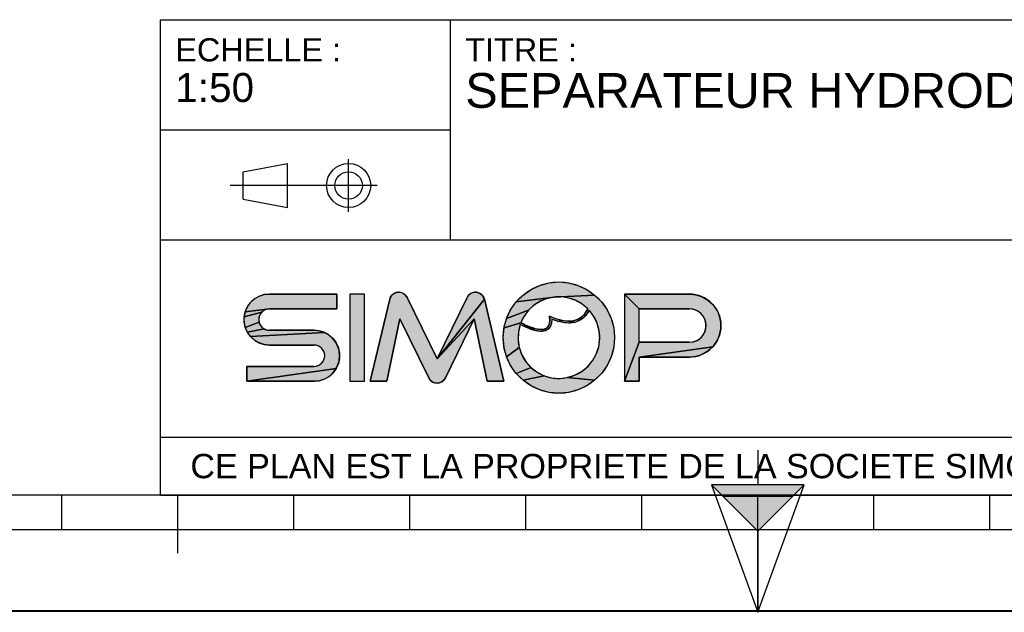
# Model space of a CAD drawing. Header units: millimetres. Extents: x 0 to 297, y 0 to 210.
# Tile 2 of 38: x 85 to 170, y 0 to 51. Entities that reach past the tile are written whole.
import ezdxf

# ---------------------------------------------------------------- set-up
doc = ezdxf.new("R2010")
doc.units = ezdxf.units.MM
doc.header["$LTSCALE"] = 16.335
doc.layers.get('0').update_dxf_attribs({"linetype": 'CONTINUOUS'})
doc.styles.get("Standard").update_dxf_attribs({"font": 'arial.ttf'})

# ---------------------------------------------------------------- blocks, each defined once
blk = doc.blocks.new('MARGEA4_BL0', base_point=(148.514, 105.014))
at = {"color": 7, "linetype": 'Continuous'}
for p, q in [((287.014, 10.014), (10.014, 10.014)), ((88.514, 7.014), (88.514, 10.014)), ((98.514, 5.014), (98.514, 10.014)), ((108.514, 7.014), (108.514, 10.014)), ((118.514, 7.014), (118.514, 10.014)), ((128.514, 7.014), (128.514, 10.014)), ((138.514, 7.014), (138.514, 10.014)), ((148.514, 0.014), (148.514, 10.014)), ((158.514, 7.014), (158.514, 10.014)), ((168.514, 7.014), (168.514, 10.014)), ((248.514, 7.014), (48.514, 7.014)), ((297.014, 0.014), (0.014, 0.014)), ((297.014, 0.014), (0.014, 0.014))]:
    blk.add_line(p, q, dxfattribs=at)
blk = doc.blocks.new('REPERE_ORIENTATION_BL1', base_point=(148.516, 6.898))
at = {"color": 7, "linetype": 'Continuous'}
for p, q in [((148.516, 13.898), (148.516, 10.898)), ((148.516, 6.898), (144.516, 10.898)), ((152.516, 10.898), (144.516, 10.898)), ((144.516, 10.898), (148.516, -0.102)), ((148.516, 6.898), (152.516, 10.898)), ((148.516, -0.102), (152.516, 10.898)), ((151.516, 9.898), (145.516, 9.898)), ((148.516, 6.898), (148.516, -0.102))]:
    blk.add_line(p, q, dxfattribs=at)
blk.add_solid([(144.516, 10.898), (148.516, 6.898), (152.516, 10.898)], dxfattribs=at)
blk = doc.blocks.new('ISO_BL3', base_point=(109.359, 36.711))
at = {"color": 2, "linetype": 'Continuous'}
for p, q in [((104.158, 37.894), (107.956, 38.612)), ((107.956, 34.81), (107.956, 38.612)), ((113.239, 34.434), (113.239, 38.988)), ((104.158, 35.528), (104.158, 37.894)), ((115.7, 36.711), (103.019, 36.711)), ((104.158, 35.528), (107.956, 34.81))]:
    blk.add_line(p, q, dxfattribs=at)
for radius in [1.901, 1.183]:
    blk.add_circle((113.239, 36.711), radius, dxfattribs=at)
blk = doc.blocks.new('LOGO-SIMOP-2009_BL4', base_point=(124.77, 23.589))
at = {"linetype": 'Continuous'}
for points in [[(131.363, 28.389), (132.197, 28.316), (133.005, 28.1), (133.763, 27.746), (134.449, 27.266), (130.961, 27.086), (127.686, 26.675), (128.278, 27.266), (128.963, 27.746), (129.722, 28.1), (130.53, 28.316)], [(105.954, 27.301), (106.412, 27.349), (112.22, 27.349), (112.22, 26.069), (106.412, 26.069), (104.319, 25.829), (104.507, 26.249), (104.777, 26.621), (105.119, 26.929), (105.517, 27.159)], [(117.578, 27.509), (117.792, 27.474), (117.99, 27.382), (118.155, 27.24), (118.276, 27.059), (120.86, 21.749), (124.06, 25.217), (121.579, 20.119), (121.455, 19.934), (121.284, 19.791), (121.08, 19.7), (120.86, 19.669), (120.639, 19.7), (120.436, 19.791), (120.265, 19.934), (120.141, 20.119), (117.66, 25.217), (116.54, 19.829), (115.1, 19.829), (116.778, 26.894), (116.857, 27.097), (116.987, 27.271), (117.16, 27.404), (117.362, 27.485)], [(123.927, 27.474), (124.142, 27.509), (124.358, 27.485), (124.56, 27.404), (124.732, 27.271), (124.863, 27.097), (124.941, 26.894), (120.86, 21.749), (123.444, 27.059), (123.565, 27.24), (123.73, 27.382)], [(131.596, 27.101), (130.961, 27.086), (134.449, 27.266), (135.04, 26.675), (135.52, 25.989), (135.874, 25.231), (136.091, 24.423), (136.163, 23.589), (136.091, 22.756), (135.874, 21.947), (135.52, 21.189), (135.04, 20.504), (134.449, 19.912), (132.075, 20.142), (132.717, 20.34), (133.309, 20.655), (133.83, 21.078), (134.262, 21.592), (134.588, 22.178), (134.798, 22.816), (134.882, 23.482), (134.838, 24.152), (134.668, 24.801), (134.378, 25.407), (133.978, 25.946), (133.719, 25.545), (133.436, 25.258), (133.098, 25.04), (132.731, 24.907), (132.159, 25.009), (132.592, 25.042), (132.968, 25.156), (133.314, 25.364), (133.6, 25.651), (133.861, 26.069), (133.375, 26.478), (132.823, 26.792), (132.224, 27.002)], [(138.292, 26.069), (137.012, 27.349), (142.612, 27.349), (143.177, 27.29), (143.718, 27.114), (144.211, 26.83), (144.633, 26.449), (144.967, 25.989), (145.199, 25.47), (145.317, 24.913), (145.317, 24.345), (145.199, 23.789), (144.967, 23.269), (144.633, 22.809), (138.292, 21.909), (138.292, 19.829), (137.012, 19.829), (138.292, 23.189), (142.612, 23.189), (142.956, 23.231), (143.281, 23.354), (143.567, 23.551), (143.797, 23.811), (143.958, 24.119), (144.041, 24.456), (144.041, 24.803), (143.958, 25.14), (143.797, 25.447), (143.567, 25.707), (143.281, 25.904), (142.956, 26.027), (142.612, 26.069)], [(124.06, 25.217), (120.86, 21.749), (124.941, 26.894), (126.62, 19.829), (125.18, 19.829)], [(129.751, 26.718), (129.215, 26.377), (128.749, 25.946), (126.853, 25.231), (127.207, 25.989), (127.686, 26.675), (130.961, 27.086), (130.34, 26.957)], [(105.952, 25.946), (105.761, 25.8), (104.224, 25.379), (104.319, 25.829), (106.412, 26.069), (106.174, 26.038)], [(105.523, 25.387), (105.492, 25.149), (105.523, 24.911), (104.319, 24.469), (104.224, 24.919), (104.224, 25.379), (105.761, 25.8), (105.615, 25.609)], [(128.368, 25.438), (128.084, 24.869), (126.636, 24.423), (126.853, 25.231), (128.749, 25.946)], [(105.761, 24.499), (105.952, 24.352), (104.507, 24.049), (104.319, 24.469), (105.523, 24.911), (105.615, 24.689)], [(128.084, 24.869), (128.432, 24.7), (128.441, 24.519), (128.029, 24.718), (127.876, 24.064), (127.849, 23.394), (127.95, 22.73), (126.853, 21.947), (126.636, 22.756), (126.563, 23.589), (126.636, 24.423)], [(128.738, 24.565), (129.026, 24.456), (129.312, 24.368), (129.161, 24.244), (128.799, 24.369), (128.441, 24.519), (128.432, 24.7)], [(131.146, 25.202), (131.682, 25.062), (131.315, 24.983), (130.744, 25.179), (130.717, 24.821), (130.631, 24.565), (130.48, 24.354), (130.273, 24.213), (130.001, 24.3), (130.178, 24.346), (130.347, 24.448), (130.481, 24.62), (130.552, 24.815), (130.583, 25.063), (130.563, 25.429)], [(132.159, 25.009), (132.731, 24.907), (132.312, 24.85), (131.842, 24.874), (131.315, 24.983), (131.682, 25.062)], [(111.553, 23.809), (111.895, 23.501), (112.165, 23.129), (112.352, 22.709), (112.448, 22.259), (112.448, 21.799), (112.352, 21.349), (112.165, 20.929), (104.452, 19.829), (104.452, 21.109), (110.26, 21.109), (110.498, 21.14), (110.72, 21.232), (110.91, 21.379), (111.057, 21.569), (111.148, 21.791), (111.18, 22.029), (111.148, 22.267), (111.057, 22.489), (110.91, 22.68), (110.72, 22.826), (110.498, 22.918), (110.26, 22.949), (106.412, 22.949), (105.954, 22.997), (105.517, 23.139), (105.119, 23.369), (104.777, 23.677), (111.155, 24.039)], [(110.717, 24.181), (111.155, 24.039), (104.777, 23.677), (104.507, 24.049), (105.952, 24.352), (106.174, 24.26), (106.412, 24.229), (110.26, 24.229)], [(129.788, 24.29), (130.001, 24.3), (130.273, 24.213), (130.034, 24.143), (129.77, 24.13), (129.472, 24.167), (129.161, 24.244), (129.312, 24.368), (129.552, 24.315)], [(128.175, 22.098), (128.516, 21.52), (128.961, 21.017), (127.686, 20.504), (127.207, 21.189), (126.853, 21.947), (127.95, 22.73)], [(143.177, 21.969), (142.612, 21.909), (138.292, 21.909), (144.633, 22.809), (144.211, 22.429), (143.718, 22.144)], [(110.717, 19.877), (110.26, 19.829), (104.452, 19.829), (112.165, 20.929), (111.895, 20.557), (111.553, 20.249), (111.155, 20.019)], [(129.493, 20.607), (130.093, 20.307), (128.278, 19.912), (127.686, 20.504), (128.961, 21.017)], [(131.408, 20.069), (132.075, 20.142), (134.449, 19.912), (133.763, 19.432), (133.005, 19.079), (132.197, 18.862), (131.363, 18.789), (130.53, 18.862), (129.722, 19.079), (128.963, 19.432), (128.278, 19.912), (130.093, 20.307), (130.739, 20.125)]]:
    blk.add_hatch(color=2, dxfattribs=at).paths.add_polyline_path(points)
at = {"color": 2, "linetype": 'Continuous'}
for p, q in [((128.963, 27.746), (129.722, 28.1)), ((129.722, 28.1), (130.53, 28.316)), ((130.53, 28.316), (131.363, 28.389)), ((131.363, 28.389), (132.197, 28.316)), ((132.197, 28.316), (133.005, 28.1)), ((133.005, 28.1), (133.763, 27.746)), ((105.517, 27.159), (105.954, 27.301)), ((105.954, 27.301), (106.412, 27.349)), ((116.857, 27.097), (116.987, 27.271)), ((116.987, 27.271), (117.16, 27.404)), ((117.16, 27.404), (117.362, 27.485)), ((117.362, 27.485), (117.578, 27.509)), ((117.578, 27.509), (117.792, 27.474)), ((117.792, 27.474), (117.99, 27.382)), ((117.99, 27.382), (118.155, 27.24)), ((118.155, 27.24), (118.276, 27.059)), ((123.444, 27.059), (123.565, 27.24)), ((123.565, 27.24), (123.73, 27.382)), ((123.73, 27.382), (123.927, 27.474)), ((123.927, 27.474), (124.142, 27.509)), ((124.142, 27.509), (124.358, 27.485)), ((124.358, 27.485), (124.56, 27.404)), ((124.56, 27.404), (124.732, 27.271)), ((124.732, 27.271), (124.863, 27.097)), ((127.686, 26.675), (128.278, 27.266)), ((128.278, 27.266), (128.963, 27.746)), ((134.449, 27.266), (130.961, 27.086)), ((133.763, 27.746), (134.449, 27.266)), ((134.449, 27.266), (135.04, 26.675)), ((138.292, 26.069), (137.012, 27.349)), ((142.612, 27.349), (143.177, 27.29)), ((143.177, 27.29), (143.718, 27.114)), ((104.507, 26.249), (104.777, 26.621)), ((104.777, 26.621), (105.119, 26.929)), ((105.119, 26.929), (105.517, 27.159)), ((116.778, 26.894), (116.857, 27.097)), ((124.941, 26.894), (120.86, 21.749)), ((124.863, 27.097), (124.941, 26.894)), ((127.207, 25.989), (127.686, 26.675)), ((130.961, 27.086), (127.686, 26.675)), ((129.215, 26.377), (128.749, 25.946)), ((129.751, 26.718), (129.215, 26.377)), ((130.34, 26.957), (129.751, 26.718)), ((130.961, 27.086), (130.34, 26.957)), ((131.596, 27.101), (130.961, 27.086)), ((132.224, 27.002), (131.596, 27.101)), ((132.823, 26.792), (132.224, 27.002)), ((133.375, 26.478), (132.823, 26.792)), ((133.861, 26.069), (133.375, 26.478)), ((135.04, 26.675), (135.52, 25.989)), ((143.718, 27.114), (144.211, 26.83)), ((144.211, 26.83), (144.633, 26.449)), ((144.633, 26.449), (144.967, 25.989)), ((104.224, 25.379), (104.319, 25.829)), ((105.761, 25.8), (104.224, 25.379)), ((104.319, 25.829), (104.507, 26.249)), ((106.412, 26.069), (104.319, 25.829)), ((105.615, 25.609), (105.523, 25.387)), ((105.761, 25.8), (105.615, 25.609)), ((105.952, 25.946), (105.761, 25.8)), ((106.174, 26.038), (105.952, 25.946)), ((106.412, 26.069), (106.174, 26.038)), ((126.853, 25.231), (127.207, 25.989)), ((128.749, 25.946), (126.853, 25.231)), ((128.749, 25.946), (128.368, 25.438)), ((133.314, 25.364), (133.6, 25.651)), ((133.719, 25.545), (133.436, 25.258)), ((133.6, 25.651), (133.861, 26.069)), ((133.978, 25.946), (133.719, 25.545)), ((134.378, 25.407), (133.978, 25.946)), ((135.52, 25.989), (135.874, 25.231)), ((142.956, 26.027), (142.612, 26.069)), ((143.281, 25.904), (142.956, 26.027)), ((143.567, 25.707), (143.281, 25.904)), ((143.797, 25.447), (143.567, 25.707)), ((144.967, 25.989), (145.199, 25.47)), ((145.199, 25.47), (145.317, 24.913)), ((104.224, 24.919), (104.224, 25.379)), ((104.319, 24.469), (104.224, 24.919)), ((105.523, 24.911), (104.319, 24.469)), ((105.523, 25.387), (105.492, 25.149)), ((105.492, 25.149), (105.523, 24.911)), ((105.523, 24.911), (105.615, 24.689)), ((105.615, 24.689), (105.761, 24.499)), ((124.06, 25.217), (120.86, 21.749)), ((126.636, 24.423), (126.853, 25.231)), ((128.084, 24.869), (126.636, 24.423)), ((128.029, 24.718), (127.876, 24.064)), ((128.441, 24.519), (128.029, 24.718)), ((128.368, 25.438), (128.084, 24.869)), ((128.084, 24.869), (128.432, 24.7)), ((128.432, 24.7), (128.738, 24.565)), ((128.432, 24.7), (128.441, 24.519)), ((130.347, 24.448), (130.481, 24.62)), ((130.481, 24.62), (130.552, 24.815)), ((130.552, 24.815), (130.583, 25.063)), ((130.583, 25.063), (130.563, 25.429)), ((130.563, 25.429), (131.146, 25.202)), ((130.717, 24.821), (130.631, 24.565)), ((130.744, 25.179), (130.717, 24.821)), ((131.315, 24.983), (130.744, 25.179)), ((131.146, 25.202), (131.682, 25.062)), ((131.682, 25.062), (131.315, 24.983)), ((131.842, 24.874), (131.315, 24.983)), ((131.682, 25.062), (132.159, 25.009)), ((132.312, 24.85), (131.842, 24.874)), ((132.159, 25.009), (132.592, 25.042)), ((132.731, 24.907), (132.159, 25.009)), ((132.731, 24.907), (132.312, 24.85)), ((132.592, 25.042), (132.968, 25.156)), ((133.098, 25.04), (132.731, 24.907)), ((132.968, 25.156), (133.314, 25.364)), ((133.436, 25.258), (133.098, 25.04)), ((134.668, 24.801), (134.378, 25.407)), ((134.838, 24.152), (134.668, 24.801)), ((135.874, 25.231), (136.091, 24.423)), ((143.958, 25.14), (143.797, 25.447)), ((144.041, 24.803), (143.958, 25.14)), ((144.041, 24.456), (144.041, 24.803)), ((145.317, 24.913), (145.317, 24.345)), ((104.507, 24.049), (104.319, 24.469)), ((105.952, 24.352), (104.507, 24.049)), ((104.777, 23.677), (104.507, 24.049)), ((111.155, 24.039), (104.777, 23.677)), ((105.761, 24.499), (105.952, 24.352)), ((105.952, 24.352), (106.174, 24.26)), ((106.174, 24.26), (106.412, 24.229)), ((110.26, 24.229), (110.717, 24.181)), ((110.717, 24.181), (111.155, 24.039)), ((111.155, 24.039), (111.553, 23.809)), ((111.553, 23.809), (111.895, 23.501)), ((126.563, 23.589), (126.636, 24.423)), ((127.876, 24.064), (127.849, 23.394)), ((128.799, 24.369), (128.441, 24.519)), ((128.738, 24.565), (129.026, 24.456)), ((129.161, 24.244), (128.799, 24.369)), ((129.026, 24.456), (129.312, 24.368)), ((129.312, 24.368), (129.161, 24.244)), ((129.472, 24.167), (129.161, 24.244)), ((129.312, 24.368), (129.552, 24.315)), ((129.77, 24.13), (129.472, 24.167)), ((129.552, 24.315), (129.788, 24.29)), ((130.034, 24.143), (129.77, 24.13)), ((129.788, 24.29), (130.001, 24.3)), ((130.001, 24.3), (130.178, 24.346)), ((130.273, 24.213), (130.001, 24.3)), ((130.273, 24.213), (130.034, 24.143)), ((130.178, 24.346), (130.347, 24.448)), ((130.48, 24.354), (130.273, 24.213)), ((130.631, 24.565), (130.48, 24.354)), ((134.882, 23.482), (134.838, 24.152)), ((136.091, 24.423), (136.163, 23.589)), ((143.567, 23.551), (143.797, 23.811)), ((143.797, 23.811), (143.958, 24.119)), ((143.958, 24.119), (144.041, 24.456)), ((145.199, 23.789), (144.967, 23.269)), ((145.317, 24.345), (145.199, 23.789)), ((105.119, 23.369), (104.777, 23.677)), ((105.517, 23.139), (105.119, 23.369)), ((105.954, 22.997), (105.517, 23.139)), ((106.412, 22.949), (105.954, 22.997)), ((110.498, 22.918), (110.26, 22.949)), ((111.895, 23.501), (112.165, 23.129)), ((112.165, 23.129), (112.352, 22.709)), ((126.636, 22.756), (126.563, 23.589)), ((127.849, 23.394), (127.95, 22.73)), ((134.798, 22.816), (134.882, 23.482)), ((136.163, 23.589), (136.091, 22.756)), ((138.292, 23.189), (137.012, 19.829)), ((142.612, 23.189), (142.956, 23.231)), ((142.956, 23.231), (143.281, 23.354)), ((143.281, 23.354), (143.567, 23.551)), ((144.967, 23.269), (144.633, 22.809)), ((110.72, 22.826), (110.498, 22.918)), ((110.91, 22.68), (110.72, 22.826)), ((111.057, 22.489), (110.91, 22.68)), ((111.148, 22.267), (111.057, 22.489)), ((111.18, 22.029), (111.148, 22.267)), ((112.352, 22.709), (112.448, 22.259)), ((112.448, 22.259), (112.448, 21.799)), ((126.853, 21.947), (126.636, 22.756)), ((127.95, 22.73), (126.853, 21.947)), ((127.95, 22.73), (128.175, 22.098)), ((128.175, 22.098), (128.516, 21.52)), ((134.262, 21.592), (134.588, 22.178)), ((134.588, 22.178), (134.798, 22.816)), ((136.091, 22.756), (135.874, 21.947)), ((144.633, 22.809), (138.292, 21.909)), ((143.718, 22.144), (143.177, 21.969)), ((144.211, 22.429), (143.718, 22.144)), ((144.633, 22.809), (144.211, 22.429)), ((110.498, 21.14), (110.72, 21.232)), ((110.72, 21.232), (110.91, 21.379)), ((110.91, 21.379), (111.057, 21.569)), ((111.057, 21.569), (111.148, 21.791)), ((111.148, 21.791), (111.18, 22.029)), ((112.352, 21.349), (112.165, 20.929)), ((112.448, 21.799), (112.352, 21.349)), ((127.207, 21.189), (126.853, 21.947)), ((128.516, 21.52), (128.961, 21.017)), ((133.83, 21.078), (134.262, 21.592)), ((135.874, 21.947), (135.52, 21.189)), ((143.177, 21.969), (142.612, 21.909)), ((112.165, 20.929), (104.452, 19.829)), ((110.26, 21.109), (110.498, 21.14)), ((111.895, 20.557), (111.553, 20.249)), ((112.165, 20.929), (111.895, 20.557)), ((127.686, 20.504), (127.207, 21.189)), ((128.961, 21.017), (127.686, 20.504)), ((128.278, 19.912), (127.686, 20.504)), ((128.961, 21.017), (129.493, 20.607)), ((129.493, 20.607), (130.093, 20.307)), ((132.717, 20.34), (133.309, 20.655)), ((133.309, 20.655), (133.83, 21.078)), ((135.04, 20.504), (134.449, 19.912)), ((135.52, 21.189), (135.04, 20.504)), ((110.717, 19.877), (110.26, 19.829)), ((111.155, 20.019), (110.717, 19.877)), ((111.553, 20.249), (111.155, 20.019)), ((120.265, 19.934), (120.141, 20.119)), ((120.436, 19.791), (120.265, 19.934)), ((120.639, 19.7), (120.436, 19.791)), ((120.86, 19.669), (120.639, 19.7)), ((121.08, 19.7), (120.86, 19.669)), ((121.284, 19.791), (121.08, 19.7)), ((121.455, 19.934), (121.284, 19.791)), ((121.579, 20.119), (121.455, 19.934)), ((130.093, 20.307), (128.278, 19.912)), ((128.963, 19.432), (128.278, 19.912)), ((130.093, 20.307), (130.739, 20.125)), ((130.739, 20.125), (131.408, 20.069)), ((131.408, 20.069), (132.075, 20.142)), ((132.075, 20.142), (132.717, 20.34)), ((134.449, 19.912), (132.075, 20.142)), ((134.449, 19.912), (133.763, 19.432)), ((129.722, 19.079), (128.963, 19.432)), ((130.53, 18.862), (129.722, 19.079)), ((131.363, 18.789), (130.53, 18.862)), ((132.197, 18.862), (131.363, 18.789)), ((133.005, 19.079), (132.197, 18.862)), ((133.763, 19.432), (133.005, 19.079))]:
    blk.add_line(p, q, dxfattribs=at)
at = {"color": 7, "linetype": 'Continuous'}
for p, q in [((112.22, 27.349), (106.412, 27.349)), ((112.22, 26.069), (112.22, 27.349)), ((113.34, 27.349), (113.34, 19.829)), ((114.62, 27.349), (113.34, 27.349)), ((114.62, 19.829), (114.62, 27.349)), ((142.612, 27.349), (137.012, 27.349)), ((137.012, 27.349), (137.012, 19.829)), ((116.778, 26.894), (115.1, 19.829)), ((120.86, 21.749), (118.276, 27.059)), ((123.444, 27.059), (120.86, 21.749)), ((126.62, 19.829), (124.941, 26.894)), ((106.412, 26.069), (112.22, 26.069)), ((138.292, 26.069), (142.612, 26.069)), ((138.292, 23.189), (138.292, 26.069)), ((116.54, 19.829), (117.66, 25.217)), ((117.66, 25.217), (120.141, 20.119)), ((121.579, 20.119), (124.06, 25.217)), ((124.06, 25.217), (125.18, 19.829)), ((110.26, 24.229), (106.412, 24.229)), ((106.412, 22.949), (110.26, 22.949)), ((142.612, 23.189), (138.292, 23.189)), ((138.292, 21.909), (142.612, 21.909)), ((138.292, 19.829), (138.292, 21.909)), ((104.452, 21.109), (104.452, 19.829)), ((110.26, 21.109), (104.452, 21.109)), ((104.452, 19.829), (110.26, 19.829)), ((113.34, 19.829), (114.62, 19.829)), ((115.1, 19.829), (116.54, 19.829)), ((125.18, 19.829), (126.62, 19.829)), ((137.012, 19.829), (138.292, 19.829))]:
    blk.add_line(p, q, dxfattribs=at)
at = {"color": 2, "linetype": 'Continuous'}
for points in [[(131.363, 28.389), (132.197, 28.316), (133.005, 28.1), (133.763, 27.746), (134.449, 27.266), (130.961, 27.086), (127.686, 26.675), (128.278, 27.266), (128.963, 27.746), (129.722, 28.1), (130.53, 28.316), (131.363, 28.389)], [(105.954, 27.301), (106.412, 27.349), (112.22, 27.349), (112.22, 26.069), (106.412, 26.069), (104.319, 25.829), (104.507, 26.249), (104.777, 26.621), (105.119, 26.929), (105.517, 27.159), (105.954, 27.301)], [(117.578, 27.509), (117.792, 27.474), (117.99, 27.382), (118.155, 27.24), (118.276, 27.059), (120.86, 21.749), (124.06, 25.217), (121.579, 20.119), (121.455, 19.934), (121.284, 19.791), (121.08, 19.7), (120.86, 19.669), (120.639, 19.7), (120.436, 19.791), (120.265, 19.934), (120.141, 20.119), (117.66, 25.217), (116.54, 19.829), (115.1, 19.829), (116.778, 26.894), (116.857, 27.097), (116.987, 27.271), (117.16, 27.404), (117.362, 27.485), (117.578, 27.509)], [(123.927, 27.474), (124.142, 27.509), (124.358, 27.485), (124.56, 27.404), (124.732, 27.271), (124.863, 27.097), (124.941, 26.894), (120.86, 21.749), (123.444, 27.059), (123.565, 27.24), (123.73, 27.382), (123.927, 27.474)], [(131.596, 27.101), (130.961, 27.086), (134.449, 27.266), (135.04, 26.675), (135.52, 25.989), (135.874, 25.231), (136.091, 24.423), (136.163, 23.589), (136.091, 22.756), (135.874, 21.947), (135.52, 21.189), (135.04, 20.504), (134.449, 19.912), (132.075, 20.142), (132.717, 20.34), (133.309, 20.655), (133.83, 21.078), (134.262, 21.592), (134.588, 22.178), (134.798, 22.816), (134.882, 23.482), (134.838, 24.152), (134.668, 24.801), (134.378, 25.407), (133.978, 25.946), (133.719, 25.545), (133.436, 25.258), (133.098, 25.04), (132.731, 24.907), (132.159, 25.009), (132.592, 25.042), (132.968, 25.156), (133.314, 25.364), (133.6, 25.651), (133.861, 26.069), (133.375, 26.478), (132.823, 26.792), (132.224, 27.002), (131.596, 27.101)], [(138.292, 26.069), (137.012, 27.349), (142.612, 27.349), (143.177, 27.29), (143.718, 27.114), (144.211, 26.83), (144.633, 26.449), (144.967, 25.989), (145.199, 25.47), (145.317, 24.913), (145.317, 24.345), (145.199, 23.789), (144.967, 23.269), (144.633, 22.809), (138.292, 21.909), (138.292, 19.829), (137.012, 19.829), (138.292, 23.189), (142.612, 23.189), (142.956, 23.231), (143.281, 23.354), (143.567, 23.551), (143.797, 23.811), (143.958, 24.119), (144.041, 24.456), (144.041, 24.803), (143.958, 25.14), (143.797, 25.447), (143.567, 25.707), (143.281, 25.904), (142.956, 26.027), (142.612, 26.069), (138.292, 26.069)], [(124.06, 25.217), (120.86, 21.749), (124.941, 26.894), (126.62, 19.829), (125.18, 19.829), (124.06, 25.217)], [(129.751, 26.718), (129.215, 26.377), (128.749, 25.946), (126.853, 25.231), (127.207, 25.989), (127.686, 26.675), (130.961, 27.086), (130.34, 26.957), (129.751, 26.718)], [(105.952, 25.946), (105.761, 25.8), (104.224, 25.379), (104.319, 25.829), (106.412, 26.069), (106.174, 26.038), (105.952, 25.946)], [(105.523, 25.387), (105.492, 25.149), (105.523, 24.911), (104.319, 24.469), (104.224, 24.919), (104.224, 25.379), (105.761, 25.8), (105.615, 25.609), (105.523, 25.387)], [(128.368, 25.438), (128.084, 24.869), (126.636, 24.423), (126.853, 25.231), (128.749, 25.946), (128.368, 25.438)], [(105.761, 24.499), (105.952, 24.352), (104.507, 24.049), (104.319, 24.469), (105.523, 24.911), (105.615, 24.689), (105.761, 24.499)], [(128.084, 24.869), (128.432, 24.7), (128.441, 24.519), (128.029, 24.718), (127.876, 24.064), (127.849, 23.394), (127.95, 22.73), (126.853, 21.947), (126.636, 22.756), (126.563, 23.589), (126.636, 24.423), (128.084, 24.869)], [(128.738, 24.565), (129.026, 24.456), (129.312, 24.368), (129.161, 24.244), (128.799, 24.369), (128.441, 24.519), (128.432, 24.7), (128.738, 24.565)], [(131.146, 25.202), (131.682, 25.062), (131.315, 24.983), (130.744, 25.179), (130.717, 24.821), (130.631, 24.565), (130.48, 24.354), (130.273, 24.213), (130.001, 24.3), (130.178, 24.346), (130.347, 24.448), (130.481, 24.62), (130.552, 24.815), (130.583, 25.063), (130.563, 25.429), (131.146, 25.202)], [(132.159, 25.009), (132.731, 24.907), (132.312, 24.85), (131.842, 24.874), (131.315, 24.983), (131.682, 25.062), (132.159, 25.009)], [(111.553, 23.809), (111.895, 23.501), (112.165, 23.129), (112.352, 22.709), (112.448, 22.259), (112.448, 21.799), (112.352, 21.349), (112.165, 20.929), (104.452, 19.829), (104.452, 21.109), (110.26, 21.109), (110.498, 21.14), (110.72, 21.232), (110.91, 21.379), (111.057, 21.569), (111.148, 21.791), (111.18, 22.029), (111.148, 22.267), (111.057, 22.489), (110.91, 22.68), (110.72, 22.826), (110.498, 22.918), (110.26, 22.949), (106.412, 22.949), (105.954, 22.997), (105.517, 23.139), (105.119, 23.369), (104.777, 23.677), (111.155, 24.039), (111.553, 23.809)], [(110.717, 24.181), (111.155, 24.039), (104.777, 23.677), (104.507, 24.049), (105.952, 24.352), (106.174, 24.26), (106.412, 24.229), (110.26, 24.229), (110.717, 24.181)], [(129.788, 24.29), (130.001, 24.3), (130.273, 24.213), (130.034, 24.143), (129.77, 24.13), (129.472, 24.167), (129.161, 24.244), (129.312, 24.368), (129.552, 24.315), (129.788, 24.29)], [(128.175, 22.098), (128.516, 21.52), (128.961, 21.017), (127.686, 20.504), (127.207, 21.189), (126.853, 21.947), (127.95, 22.73), (128.175, 22.098)], [(143.177, 21.969), (142.612, 21.909), (138.292, 21.909), (144.633, 22.809), (144.211, 22.429), (143.718, 22.144), (143.177, 21.969)], [(110.717, 19.877), (110.26, 19.829), (104.452, 19.829), (112.165, 20.929), (111.895, 20.557), (111.553, 20.249), (111.155, 20.019), (110.717, 19.877)], [(129.493, 20.607), (130.093, 20.307), (128.278, 19.912), (127.686, 20.504), (128.961, 21.017), (129.493, 20.607)], [(131.408, 20.069), (132.075, 20.142), (134.449, 19.912), (133.763, 19.432), (133.005, 19.079), (132.197, 18.862), (131.363, 18.789), (130.53, 18.862), (129.722, 19.079), (128.963, 19.432), (128.278, 19.912), (130.093, 20.307), (130.739, 20.125), (131.408, 20.069)]]:
    blk.add_lwpolyline(points, dxfattribs=at)
at = {"color": 7, "linetype": 'Continuous'}
blk.add_circle((131.363, 23.589), 4.8, dxfattribs=at)
for centre, radius, start, end in [((106.412, 25.149), 2.2, 90, 270), ((117.556, 26.709), 0.8, 25.94945, 166.63548), ((124.163, 26.709), 0.8, 13.36452, 154.05055), ((142.612, 24.629), 2.72, 270, 90), ((131.363, 23.589), 3.52, 44.79283, 158.67631), ((106.412, 25.149), 0.92, 90, 270), ((131.363, 23.589), 3.52, 161.30052, 42.02671), ((142.612, 24.629), 1.44, 270, 90), ((110.26, 22.029), 2.2, 270, 90), ((110.26, 22.029), 0.92, 270, 90), ((120.86, 20.469), 0.8, 205.94945, 334.05055)]:
    blk.add_arc(centre, radius, start, end, dxfattribs=at)
blk.add_open_spline([(133.861, 26.069), (133.691, 25.725), (133.278, 25.242), (132.495, 24.966), (131.587, 25.038), (130.914, 25.273), (130.563, 25.429)], degree=3, dxfattribs=at)
for points, knots in [([(133.978, 25.946), (133.742, 25.491), (133.106, 24.892), (131.957, 24.786), (131.132, 25.023), (130.744, 25.179)], [0, 0, 0, 0, 0.345264, 0.703638, 1, 1, 1, 1]), ([(130.744, 25.179), (130.749, 25.009), (130.71, 24.645), (130.441, 24.241), (129.948, 24.097), (129.39, 24.163), (128.75, 24.373), (128.275, 24.593), (128.029, 24.718)], [0, 0, 0, 0, 0.118516, 0.29564, 0.472763, 0.649887, 0.82701, 1, 1, 1, 1]), ([(130.563, 25.429), (130.59, 25.221), (130.59, 24.88), (130.467, 24.544), (130.244, 24.35), (129.836, 24.25), (129.149, 24.376), (128.458, 24.678), (128.084, 24.869)], [0, 0, 0, 0, 0.125, 0.25, 0.375, 0.5, 0.75, 1, 1, 1, 1])]:
    blk.add_open_spline(points, degree=3, knots=knots, dxfattribs=at)
at = {"color": 2, "linetype": 'Continuous'}
for points in [[(113.34, 19.829), (113.34, 27.349), (114.62, 19.829), (114.62, 27.349)], [(138.292, 23.189), (137.012, 19.829), (138.292, 26.069), (137.012, 27.349)]]:
    blk.add_solid(points, dxfattribs=at)
blk = doc.blocks.new('*T6')
at = {"color": 2, "linetype": 'Continuous'}
for p, q in [((0, 0), (0, 41)), ((0, 41), (190, 41)), ((25, 22), (25, 41)), ((170, 5), (170, 41)), ((190, 0), (190, 41)), ((0, 31.5), (25, 31.5)), ((0, 22), (190, 22)), ((110, 5), (110, 22)), ((170, 15), (190, 15)), ((0, 5), (190, 5)), ((0, 0), (190, 0))]:
    blk.add_line(p, q, dxfattribs=at)
at = {"color": 5, "linetype": 'Continuous', "line_spacing_factor": 0.9}
for s, insert, char_height, width, attachment_point in [('ECHELLE :\\P\\H2.5;1:50', (1.28, 39.4), 2, 28.52045, 1), ('TITRE :\\P\\H3.0;SEPARATEUR HYDRODYNAMIQUE D1300\\P\\H2.0; \\P \\P ', (26.28, 39.4), 2, 166.90706, 1), ('A4', (180, 34), 5, 17.0632, 2), ('REFERENCE PRODUIT :\\P\\H3.0;TRITHON3/15', (111.28, 20.4), 2, 64.13383, 1), ('FR', (180, 20), 3, 11.15242, 2), ('FOLIO :  \\P\\H3.0;1/1', (180, 12.812), 1.5, 17.19703, 2), ('CE PLAN EST LA PROPRIETE DE LA SOCIETE SIMOP ET NE PEUT ETRE REPRODUIT OU COMMUNIQUE SANS SON AUTORISATION', (95, 3.55), 2.1, 368.8974, 2)]:
    blk.add_mtext(s, dxfattribs=dict(at, insert=insert, char_height=char_height, width=width, attachment_point=attachment_point))

msp = doc.modelspace()

# ---------------------------------------------------------------- linework, layer by layer
at = {"color": 7, "linetype": 'Continuous'}
msp.add_line((0, 0), (297, 0), dxfattribs=at)

# ---------------------------------------------------------------- block references
at = {"color": 2, "linetype": 'Continuous'}
for name, p in [('MARGEA4_BL0', (148.514, 105.014)), ('ISO_BL3', (109.359, 36.711)), ('LOGO-SIMOP-2009_BL4', (124.77, 23.589)), ('REPERE_ORIENTATION_BL1', (148.516, 6.898))]:
    msp.add_blockref(name, p, dxfattribs=at)
msp.add_blockref('*T6', (97.014, 10.014))

doc.saveas('drawing.dxf')
